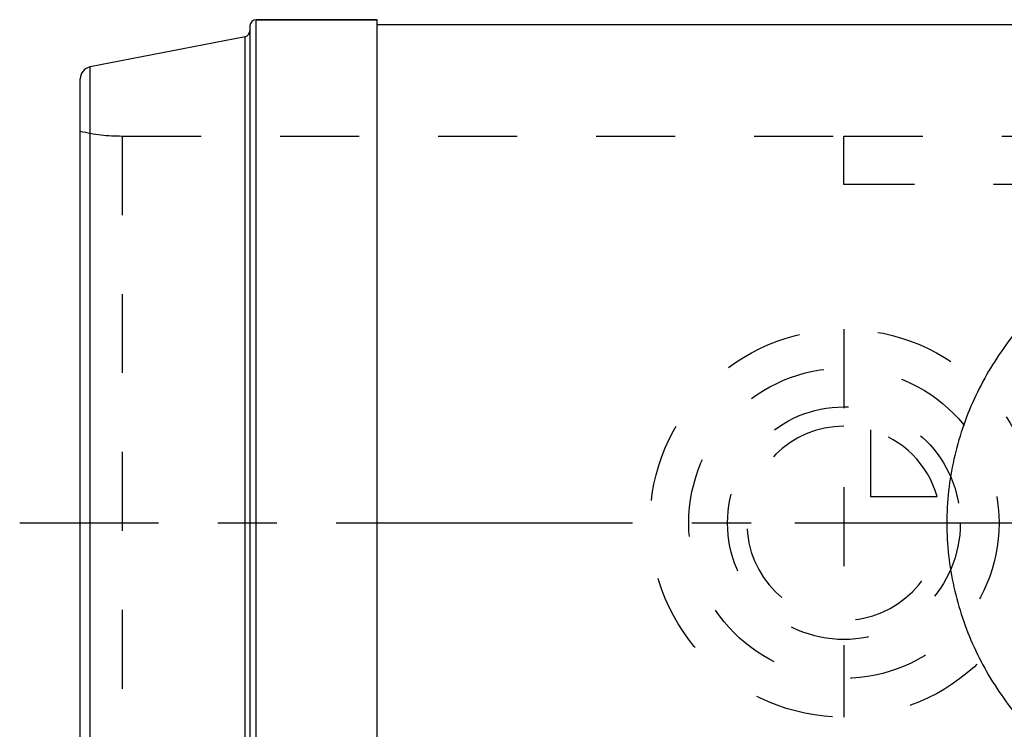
# Model space of a CAD drawing. Header units: millimetres. Extents: x 396 to 604, y 447 to 553.
# Tile 3 of 4: x 396 to 478, y 489 to 548. Entities that reach past the tile are written whole.
import ezdxf

# ---------------------------------------------------------------- set-up
doc = ezdxf.new("R2010")
doc.units = ezdxf.units.MM
doc.header["$LTSCALE"] = 65.185185
doc.linetypes.add('CENTER', pattern=[0.6, 0.375, -0.075, 0.075, -0.075])
doc.linetypes.add('HIDDEN', pattern=[0.2, 0.1, -0.1])
for name, color, linetype in [('ACHSEN_S', 7, 'CONTINUOUS'), ('KOERPER', 7, 'CONTINUOUS'), ('KONST.EL_MIT_GEO', 7, 'CONTINUOUS'), ('KURVEN', 7, 'CONTINUOUS')]:
    doc.layers.add(name, color=color, linetype=linetype)

msp = doc.modelspace()

# ---------------------------------------------------------------- linework, layer by layer
at = {"layer": 'ACHSEN_S', "color": 2, "linetype": 'CENTER'}
msp.add_line((603.5, 506.45), (396.5, 506.45), dxfattribs=at)
at = {"layer": 'KOERPER', "color": 7, "linetype": 'Continuous'}
for p, q in [((416, 548), (426, 548)), ((426, 464.9), (426, 548)), ((426, 547.6), (574, 547.6))]:
    msp.add_line(p, q, dxfattribs=at)
at = {"layer": 'KOERPER', "color": 8, "linetype": 'HIDDEN'}
msp.add_line((404.941, 538.4), (464.5, 538.4), dxfattribs=at)
at = {"layer": 'KONST.EL_MIT_GEO', "color": 7, "linetype": 'Continuous'}
for p, q in [((415.5, 547.5), (415.5, 466.077)), ((416, 465.537), (416, 548)), ((426, 548), (416, 548)), ((415.095, 546.593), (402.309, 544.107)), ((415.095, 467.059), (415.095, 546.593)), ((402.309, 468.793), (402.309, 544.107)), ((401.5, 469.774), (401.5, 543.126))]:
    msp.add_line(p, q, dxfattribs=at)
at = {"layer": 'KONST.EL_MIT_GEO', "color": 8, "linetype": 'HIDDEN'}
for p, q in [((404.941, 538.4), (404.941, 474.5)), ((404.941, 538.4), (464.5, 538.4)), ((464.5, 534.4), (464.5, 538.4)), ((464.5, 538.376), (535.5, 538.376)), ((535.5, 534.4), (464.5, 534.4))]:
    msp.add_line(p, q, dxfattribs=at)
at = {"layer": 'KONST.EL_MIT_GEO', "color": 7, "linetype": 'Continuous'}
for centre, radius, start, end in [((416, 547.5), 0.5, 90, 180), ((415, 547.083), 0.5, 281, 360), ((402.5, 543.126), 1, 101, 180)]:
    msp.add_arc(centre, radius, start, end, dxfattribs=at)
at = {"layer": 'KONST.EL_MIT_GEO', "color": 8, "linetype": 'HIDDEN'}
msp.add_arc((404.941, 553.4), 15, 256.73852, 270, dxfattribs=at)
at = {"layer": 'KONST.EL_MIT_GEO', "color": 7, "linetype": 'Continuous'}
for points in [[(527.011, 506.45), (527.011, 507.338), (526.913, 509.112), (526.478, 511.732), (525.768, 514.272), (524.803, 516.702), (523.605, 518.996), (522.197, 521.14), (520.6, 523.121), (518.243, 525.536), (514.88, 528.133), (510.302, 530.482), (505.282, 531.97), (500, 532.484), (494.718, 531.97), (489.698, 530.482), (485.12, 528.133), (481.757, 525.536), (479.4, 523.121), (477.803, 521.14), (476.395, 518.996), (475.197, 516.702), (474.232, 514.272), (473.522, 511.732), (473.087, 509.112), (472.989, 507.338), (472.989, 506.45)], [(472.989, 506.45), (472.989, 505.562), (473.087, 503.788), (473.522, 501.168), (474.232, 498.628), (475.197, 496.198), (476.395, 493.904), (477.803, 491.76), (479.4, 489.779), (481.757, 487.364), (485.12, 484.767), (489.698, 482.418), (494.718, 480.93), (500, 480.416), (505.282, 480.93), (510.302, 482.418), (514.88, 484.767), (518.243, 487.364), (520.6, 489.779), (522.197, 491.76), (523.605, 493.904), (524.803, 496.198), (525.768, 498.628), (526.478, 501.168), (526.913, 503.788), (527.011, 505.562), (527.011, 506.45)]]:
    msp.add_open_spline(points, degree=3, knots=[0, 0, 0, 0, 0.032156, 0.064184, 0.095978, 0.127474, 0.158653, 0.189536, 0.220183, 0.250675, 0.311548, 0.373093, 0.435961, 0.5, 0.564039, 0.626907, 0.688452, 0.749325, 0.779817, 0.810464, 0.841347, 0.872526, 0.904022, 0.935816, 0.967844, 1, 1, 1, 1], dxfattribs=at)
at = {"layer": 'KURVEN', "color": 8, "linetype": 'HIDDEN'}
for p, q in [((464.5, 522.45), (464.5, 490.45)), ((466.7, 514.142), (466.7, 508.65)), ((466.7, 508.65), (472.192, 508.65)), ((480.003, 506.45), (454.9, 506.45))]:
    msp.add_line(p, q, dxfattribs=at)
for radius in [16, 12.8, 9.6]:
    msp.add_circle((464.5, 506.45), radius, dxfattribs=at)
for start, end in [(90, 360), (15.96201, 74.03799)]:
    msp.add_arc((464.5, 506.45), 8, start, end, dxfattribs=at)

doc.saveas('drawing.dxf')
